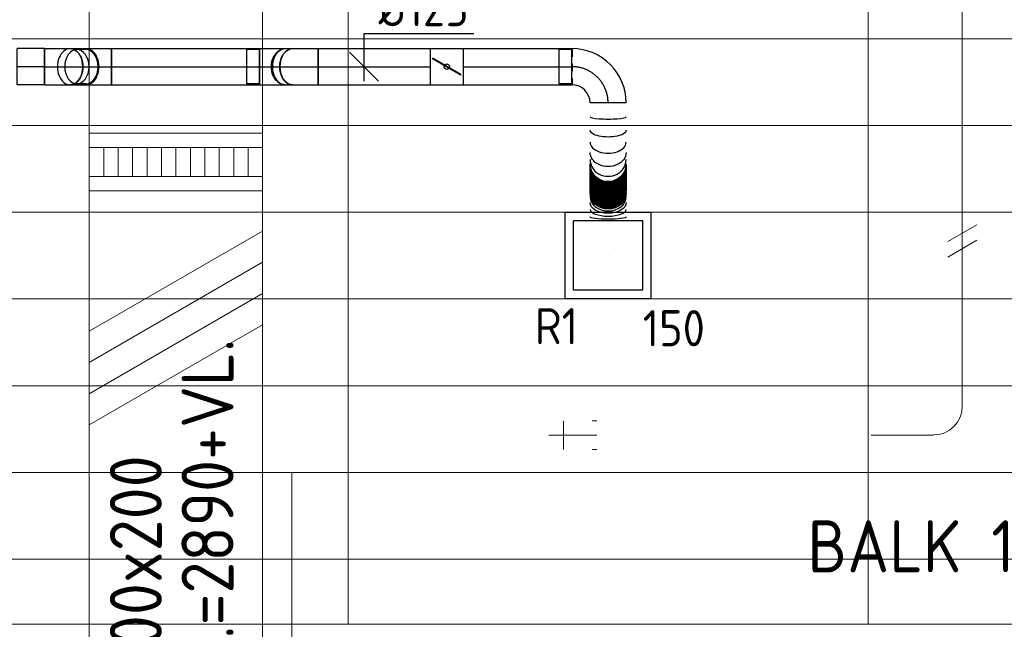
# Model space of a CAD drawing. Header units: millimetres. Extents: x -74969 to 28416, y 4400 to 50969.
# Tile 28 of 32: x -55850 to -52442, y 43360 to 45468. Entities that reach past the tile are written whole.
import ezdxf
from ezdxf.enums import TextEntityAlignment as Align

# ---------------------------------------------------------------- set-up
doc = ezdxf.new("R2010")
doc.units = ezdxf.units.MM
doc.header["$LTSCALE"] = 50
for name, pattern in [('CENTER2', [28.575, 19.05, -3.175, 3.175, -3.175]), ('HIDDEN', [9.525, 6.35, -3.175]), ('STREEPJES', [0.1, 0.05, -0.05])]:
    doc.linetypes.add(name, pattern=pattern)
for name, color, linetype, lineweight in [('WL570---_BESTAAND-HARTLIJN', 161, 'Continuous', 0), ('WL570---_BESTAAND-MAATVOERING', 161, 'Continuous', 0), ('WL570---_BESTAAND-TOEVOER', 200, 'Continuous', 0), ('WL570---_DEMONTEREN', 10, 'Continuous', 0)]:
    doc.layers.add(name, color=color, linetype=linetype, lineweight=lineweight)
for name, color, linetype in [('WL570---_RETOUR', 100, 'Continuous'), ('WL570---_RETOUR_HL', 1, 'Continuous'), ('WL570---_RETOUR_RST', 3, 'Continuous'), ('WL570---_RETOUR_RST_HL', 1, 'Continuous'), ('WM570---_RETOUR', 2, 'Continuous'), ('WM570---_RETOUR_PR', 2, 'Continuous'), ('WM570---_RETOUR_RST_PR', 1, 'Continuous')]:
    doc.layers.add(name, color=color, linetype=linetype)
doc.layers.get('WL570---_DEMONTEREN').off()
doc.styles.add('BURO-025', font='ISO96.shx', dxfattribs={"height": 125})
doc.styles.add('ISO', font='ISO', dxfattribs={"height": 162})

# ---------------------------------------------------------------- blocks, each defined once
blk = doc.blocks.new('KARH')
for p, q in [((1, 0.5), (0, 0.5)), ((0, -0.5), (1, -0.5))]:
    blk.add_line(p, q)
at = {"invisible_edges": 15}
blk.add_3dface([(0, 0.5), (0, -0.5), (1, -0.5), (1, 0.5)], dxfattribs=at)
blk = doc.blocks.new('VSP60020060020015-1')
blk.add_lwpolyline([(0, -300), (200, -300), (200, 300), (0, 300)], close=True)
at = {"layer": 'WL570---_BESTAAND-TOEVOER'}
for p, q in [((50, -300), (50, 300)), ((150, -300), (150, 300)), ((50, 250), (150, 250)), ((50, 200), (150, 200)), ((50, 150), (150, 150)), ((50, 100), (150, 100)), ((50, 50), (150, 50)), ((50, 0), (150, 0)), ((50, -50), (150, -50)), ((50, -100), (150, -100)), ((50, -150), (150, -150)), ((50, -200), (150, -200)), ((50, -250), (150, -250))]:
    blk.add_line(p, q, dxfattribs=at)
blk = doc.blocks.new('UISO')
for p, q in [((0, 0.18), (1, 0.7574)), ((0, 0), (1, 0.5774))]:
    blk.add_line(p, q)
at = {"layer": 'WL570---_BESTAAND-TOEVOER'}
for p, q in [((0, 0.36), (1, 0.9374)), ((0, -0.18), (1, 0.3974))]:
    blk.add_line(p, q, dxfattribs=at)
blk = doc.blocks.new('OBO10000090ZE')
blk.add_lwpolyline([(-50, 0), (50, 0), (50, 100, 1), (-50, 100)], format="xyb", close=True)
at = {"layer": 'WL570---_BESTAAND-HARTLIJN'}
for points in [[(0, 0), (0, 150)], [(-50, 100), (50, 100)]]:
    blk.add_lwpolyline(points, dxfattribs=at)
blk = doc.blocks.new('KARO')
for p, q in [((1, 0.5), (0, 0.5)), ((0, -0.5), (1, -0.5))]:
    blk.add_line(p, q)
at = {"invisible_edges": 15}
blk.add_3dface([(0, 0.5), (0, -0.5), (1, -0.5), (1, 0.5)], dxfattribs=at)
at = {"layer": 'WL570---_BESTAAND-HARTLIJN'}
blk.add_line((0, 0), (1, 0), dxfattribs=at)
blk = doc.blocks.new('OBO10000090L')
blk.add_lwpolyline([(50, 0, 0.414214), (-100, 150), (-100, 50, -0.414214), (-50, 0)], format="xyb", close=True)
at = {"invisible_edges": 15}
for points in [[(-91.3, 49.2), (-74, 147.7), (-100, 150), (-100, 50)], [(-82.9, 47), (-48.7, 141), (-74, 147.7), (-91.3, 49.2)], [(-75, 43.3), (-25, 129.9), (-48.7, 141), (-82.9, 47)], [(-67.9, 38.3), (-3.6, 114.9), (-25, 129.9), (-75, 43.3)], [(-61.7, 32.1), (14.9, 96.4), (-3.6, 114.9), (-67.9, 38.3)], [(-56.7, 25), (29.9, 75), (14.9, 96.4), (-61.7, 32.1)], [(-53, 17.1), (41, 51.3), (29.9, 75), (-56.7, 25)], [(-50.8, 8.7), (47.7, 26), (41, 51.3), (-53, 17.1)], [(-50, 0), (50, 0), (47.7, 26), (-50.8, 8.7)]]:
    blk.add_3dface(points, dxfattribs=at)
at = {"layer": 'WL570---_BESTAAND-HARTLIJN'}
blk.add_arc((-100, 0), 100, 0, 90, dxfattribs=at)
blk = doc.blocks.new('RB45UP')
blk.add_lwpolyline([(0, -0.5), (0.707107, -0.5), (0.707107, 0.5), (0, 0.5, -0.133256), (0.128411, 0.465158, -0.106756), (0.25, 0.353553, -0.082828), (0.325143, 0.198077, -0.071352), (0.353553, 0, -0.071352), (0.325143, -0.198077, -0.082828), (0.25, -0.353553, -0.106756), (0.128411, -0.465158, -0.133256)], format="xyb", close=True)
at = {"layer": 'WL570---_BESTAAND-HARTLIJN'}
blk.add_line((0, 0), (0.707107, 0), dxfattribs=at)
blk = doc.blocks.new('OBO10000045O')
at = {"xscale": 100, "yscale": 100, "zscale": 100}
blk.add_blockref('RB45UP', (0, 0), dxfattribs=at)
blk = doc.blocks.new('OSV16010001110K')
blk.add_lwpolyline([(-112, -80), (0, -50), (0, 50), (-112, 80)], close=True)
at = {"layer": 'WL570---_BESTAAND-HARTLIJN'}
blk.add_line((-112, 0), (0, 0), dxfattribs=at)
blk = doc.blocks.new('RB45DO')
blk.add_lwpolyline([(0.707107, 0.5), (0, 0.5), (0, -0.5), (0.707107, -0.5, 0.133256), (0.835518, -0.465158, 0.106756), (0.957107, -0.353553, 0.082828), (1.032249, -0.198077, 0.071352), (1.06066, 0, 0.071352), (1.032249, 0.198077, 0.082828), (0.957107, 0.353553, 0.106756), (0.835518, 0.465158, 0.133256)], format="xyb", close=True)
at = {"layer": 'WL570---_BESTAAND-HARTLIJN'}
blk.add_line((0, 0), (1.06066, 0), dxfattribs=at)
blk = doc.blocks.new('OBO10000045N')
at = {"xscale": 100, "yscale": 100, "zscale": 100}
blk.add_blockref('RB45DO', (0, 0), dxfattribs=at)
blk = doc.blocks.new('Block plafond 6e verd noord')
at = {"color": 8, "linetype": 'Continuous', "lineweight": 13}
for p, q in [((17925, 0), (17925, -6450)), ((19725, 0), (19725, -6450)), ((0, -4424.9), (21447.3, -4424.9)), ((0, -4724.9), (21447.3, -4724.9)), ((0, -5024.9), (21447.3, -5024.9)), ((0, -5324.9), (21447.3, -5324.9)), ((0, -5624.9), (21447.3, -5624.9)), ((0, -5924.9), (21447.3, -5924.9)), ((0, -6224.9), (21447.3, -6224.9)), ((0, -6450), (21450, -6450))]:
    blk.add_line(p, q, dxfattribs=at)
blk = doc.blocks.new('*U322')
at = {"color": 0, "ltscale": 10}
for p, q in [((149, 149, -150), (-149, 149, -150)), ((-149, -149, -150), (-149, 149, -150)), ((149, -149, -150), (149, 149, -150)), ((120, 120, -150), (-120, 120, -150)), ((-120, -120, -150), (-120, 120, -150)), ((120, -120, -150), (120, 120, -150)), ((120, -120, -150), (-120, -120, -150)), ((149, -149, -150), (-149, -149, -150))]:
    blk.add_line(p, q, dxfattribs=at)
at = {"layer": 'WL570---_RETOUR_RST_HL', "linetype": 'CENTER2'}
blk.add_circle((0, 0, -150), 0.075, dxfattribs=at)
at = {"layer": 'WL570---_RETOUR_RST', "color": 2, "style": 'BURO-025'}
for tag in ['MC', 'Q']:
    blk.add_attdef(tag, text='', height=125, dxfattribs=at).set_placement((0, 0), align=Align.MIDDLE)
at = {"layer": 'WM570---_RETOUR_RST_PR', "color": 2, "style": 'BURO-025'}
blk.add_attdef('POSNR', text='', height=125, dxfattribs=at).set_placement((0, 0), align=Align.MIDDLE)
blk = doc.blocks.new('*U494')
at = {"color": 0, "ltscale": 10}
for p, q in [((0, 62.5, -2700), (0, -62.5, -2700)), ((408.4, 62.5, -2700), (408.4, -62.5, -2700))]:
    blk.add_line(p, q, dxfattribs=at)
for centre, major_axis, ratio, start_param, end_param in [((48.1, 0, -2700), (0, -62.5), 0.128261, 0, 3.141593), ((136.6, 0, -2700), (0, -62.5), 0.600327, 0, 3.141593), ((196.5, 0, -2700), (0, -62.5), 0.91945, 0, 3.141593), ((302.8, 0, -2700), (0, 62.5), 0.994068, 3.141593, 6.283185), ((325, 0, -2700), (0, 62.5), 0.785308, 3.141593, 6.283185), ((368.4, 0, -2700), (0, 62.5), 0.37648, 3.141593, 6.283185)]:
    blk.add_ellipse(centre, major_axis=major_axis, ratio=ratio, start_param=start_param, end_param=end_param, dxfattribs=at)
at = {"color": 0, "ltscale": 10, "extrusion": (0, 0, -1)}
for centre, major_axis, ratio, start_param, end_param in [((94.7, 0, -2700), (0, 62.5), 0.37648, 0, 3.141593), ((171.3, 0, -2700), (0, 62.5), 0.785308, 0, 3.141593), ((210.4, 0, -2700), (0, 62.5), 0.994068, 0, 3.141593), ((212.3, 0, -2700), (0, 62.5), 0.999199, 0, 3.141593), ((213.9, 0, -2700), (0, 62.5), 0.999199, 0, 3.141593), ((215.6, 0, -2700), (0, 62.5), 0.999199, 0, 3.141593), ((217.3, 0, -2700), (0, 62.5), 0.999199, 0, 3.141593), ((219, 0, -2700), (0, 62.5), 0.999199, 0, 3.141593), ((220.7, 0, -2700), (0, 62.5), 0.999199, 0, 3.141593), ((222.3, 0, -2700), (0, 62.5), 0.999199, 0, 3.141593), ((224, 0, -2700), (0, 62.5), 0.999199, 0, 3.141593), ((225.7, 0, -2700), (0, 62.5), 0.999199, 0, 3.141593), ((227.4, 0, -2700), (0, 62.5), 0.999199, 0, 3.141593), ((229.1, 0, -2700), (0, 62.5), 0.999199, 0, 3.141593), ((230.7, 0, -2700), (0, 62.5), 0.999199, 0, 3.141593), ((232.4, 0, -2700), (0, 62.5), 0.999199, 0, 3.141593), ((234.1, 0, -2700), (0, 62.5), 0.999199, 0, 3.141593), ((235.8, 0, -2700), (0, 62.5), 0.999199, 0, 3.141593), ((237.5, 0, -2700), (0, 62.5), 0.999199, 0, 3.141593), ((239.2, 0, -2700), (0, 62.5), 0.999199, 0, 3.141593), ((240.8, 0, -2700), (0, 62.5), 0.999199, 0, 3.141593), ((242.5, 0, -2700), (0, 62.5), 0.999199, 0, 3.141593), ((244.2, 0, -2700), (0, 62.5), 0.999199, 0, 3.141593), ((245.9, 0, -2700), (0, 62.5), 0.999199, 0, 3.141593), ((247.6, 0, -2700), (0, 62.5), 0.999199, 0, 3.141593), ((249.2, 0, -2700), (0, 62.5), 0.999199, 0, 3.141593), ((250.9, 0, -2700), (0, 62.5), 0.999199, 0, 3.141593), ((252.6, 0, -2700), (0, 62.5), 0.999199, 0, 3.141593), ((254.3, 0, -2700), (0, 62.5), 0.999199, 0, 3.141593), ((256, 0, -2700), (0, 62.5), 0.999199, 0, 3.141593), ((257.7, 0, -2700), (0, 62.5), 0.999199, 0, 3.141593), ((259.3, 0, -2700), (0, 62.5), 0.999199, 0, 3.141593), ((261, 0, -2700), (0, 62.5), 0.999199, 0, 3.141593), ((262.7, 0, -2700), (0, 62.5), 0.999199, 0, 3.141593), ((264.4, 0, -2700), (0, 62.5), 0.999199, 0, 3.141593), ((266.1, 0, -2700), (0, 62.5), 0.999199, 0, 3.141593), ((267.7, 0, -2700), (0, 62.5), 0.999199, 0, 3.141593), ((269.4, 0, -2700), (0, 62.5), 0.999199, 0, 3.141593), ((271.1, 0, -2700), (0, 62.5), 0.999199, 0, 3.141593), ((272.8, 0, -2700), (0, 62.5), 0.999199, 0, 3.141593), ((274.5, 0, -2700), (0, 62.5), 0.999199, 0, 3.141593), ((276.2, 0, -2700), (0, 62.5), 0.999199, 0, 3.141593), ((277.8, 0, -2700), (0, 62.5), 0.999199, 0, 3.141593), ((279.5, 0, -2700), (0, 62.5), 0.999199, 0, 3.141593), ((281.2, 0, -2700), (0, 62.5), 0.999199, 0, 3.141593), ((282.9, 0, -2700), (0, 62.5), 0.999199, 0, 3.141593), ((284.6, 0, -2700), (0, 62.5), 0.999199, 0, 3.141593), ((286.2, 0, -2700), (0, 62.5), 0.999199, 0, 3.141593), ((287.9, 0, -2700), (0, 62.5), 0.999199, 0, 3.141593), ((289.6, 0, -2700), (0, 62.5), 0.999199, 0, 3.141593), ((291.3, 0, -2700), (0, 62.5), 0.999199, 0, 3.141593), ((293, 0, -2700), (0, 62.5), 0.999199, 0, 3.141593), ((294.7, 0, -2700), (0, 62.5), 0.999199, 0, 3.141593), ((296.3, 0, -2700), (0, 62.5), 0.999199, 0, 3.141593), ((298, 0, -2700), (0, 62.5), 0.999199, 0, 3.141593), ((299.7, 0, -2700), (0, 62.5), 0.999199, 0, 3.141593), ((301.4, 0, -2700), (0, 62.5), 0.999199, 0, 3.141593), ((310.7, 0, -2700), (0, -62.5), 0.91945, 3.141593, 6.283185), ((344.6, 0, -2700), (0, -62.5), 0.600327, 3.141593, 6.283185), ((394.8, 0, -2700), (0, -62.5), 0.128261, 3.141593, 6.283185)]:
    blk.add_ellipse(centre, major_axis=major_axis, ratio=ratio, start_param=start_param, end_param=end_param, dxfattribs=at)
at = {"layer": 'WM570---_RETOUR_PR', "color": 2, "style": 'BURO-025'}
blk.add_attdef('POSNR', text='', height=125, dxfattribs=at).set_placement((0, 0), align=Align.MIDDLE)
blk = doc.blocks.new('*U497')
at = {"color": 0, "ltscale": 10}
for p, q in [((0, 62.5, -2663.4), (54.7, 62.5, -2663.4)), ((0, -62.5, -2663.4), (54.7, -62.5, -2663.4))]:
    blk.add_line(p, q, dxfattribs=at)
for start_param, end_param in [(0, 3.141593), (3.141593, 6.283185)]:
    blk.add_ellipse((0, 0, -2663.4), major_axis=(0, 62.5), ratio=0.707107, start_param=start_param, end_param=end_param, dxfattribs=at)
at = {"color": 0, "ltscale": 10, "extrusion": (0, 0, -1)}
blk.add_ellipse((54.7, 0, -2663.4), major_axis=(0, 62.5), ratio=0.707107, start_param=0, end_param=3.141593, dxfattribs=at)
at = {"layer": 'WL570---_RETOUR_HL', "linetype": 'CENTER2'}
blk.add_line((0, 0, -2663.4), (54.7, 0, -2663.4), dxfattribs=at)
at = {"layer": 'WM570---_RETOUR_PR', "color": 2, "style": 'BURO-025'}
blk.add_attdef('POSNR', text='', height=125, dxfattribs=at).set_placement((0, 0), align=Align.MIDDLE)
blk = doc.blocks.new('*U498')
at = {"color": 0, "ltscale": 10}
for p, q in [((-36.6, 59.4, -2572.1), (-68, 59.4, -2572.1)), ((-36.6, 62.5, -2572.1), (-25, 62.5, -2572.1)), ((-25, 62.5, -2572.1), (3.5, 62.5, -2572.1)), ((3.5, 62.5, -2572.1), (35.3, 62.5, -2572.1)), ((35.3, 62.5, -2572.1), (51.8, 62.5, -2572.1)), ((51.8, 62.5, -2572.1), (51.8, -62.5, -2572.1)), ((-36.6, -59.4, -2572.1), (-68, -59.4, -2572.1)), ((-36.6, -62.5, -2572.1), (-25, -62.5, -2572.1)), ((-25, -62.5, -2572.1), (3.5, -62.5, -2572.1)), ((3.5, -62.5, -2572.1), (35.3, -62.5, -2572.1)), ((35.3, -62.5, -2572.1), (51.8, -62.5, -2572.1))]:
    blk.add_line(p, q, dxfattribs=at)
for centre, major_axis, start_param, end_param in [((-68, 0, -2572.1), (0, 59.4), 3.141593, 9.421636), ((-36.6, 0, -2572.1), (0, 62.5), 0, 0.31756), ((-36.6, 0, -2572.1), (0, 62.5), 3.141593, 6.283185), ((-36.6, 0, -2572.1), (0, 59.4), 3.141593, 6.283185), ((-36.6, 0, -2572.1), (0, 62.5), 2.824032, 3.141593)]:
    blk.add_ellipse(centre, major_axis=major_axis, ratio=0.707107, start_param=start_param, end_param=end_param, dxfattribs=at)
at = {"layer": 'WL570---_RETOUR_HL', "linetype": 'CENTER2'}
blk.add_line((-36.6, 0, -2572.1), (51.8, 0, -2572.1), dxfattribs=at)
at = {"layer": 'WM570---_RETOUR_PR', "color": 2, "style": 'BURO-025'}
blk.add_attdef('POSNR', text='', height=125, dxfattribs=at).set_placement((0, 0), align=Align.MIDDLE)
blk = doc.blocks.new('*U499')
at = {"color": 0, "ltscale": 10}
for p, q in [((0, 62.5, -2572.1), (512.6, 62.5, -2572.1)), ((0, -62.5, -2572.1), (0, 62.5, -2572.1)), ((512.6, 62.5, -2572.1), (512.6, -62.5, -2572.1)), ((0, -62.5, -2572.1), (512.6, -62.5, -2572.1))]:
    blk.add_line(p, q, dxfattribs=at)
at = {"layer": 'WL570---_RETOUR_HL', "linetype": 'CENTER2'}
blk.add_line((0, 0, -2572.1), (512.6, 0, -2572.1), dxfattribs=at)
at = {"layer": 'WM570---_RETOUR_PR', "color": 2, "style": 'BURO-025'}
blk.add_attdef('POSNR', text='', height=125, dxfattribs=at).set_placement((0, 0), align=Align.MIDDLE)
blk = doc.blocks.new('*U500')
at = {"color": 0, "ltscale": 10}
for p, q in [((-51.8, 59.4, -2572.1), (-96.1, 59.4, -2572.1)), ((-96.1, -59.4, -2572.1), (-96.1, 59.4, -2572.1)), ((-51.8, 62.5, -2572.1), (-35.3, 62.5, -2572.1)), ((-51.8, -62.5, -2572.1), (-51.8, 62.5, -2572.1)), ((-51.8, -59.4, -2572.1), (-51.8, 59.4, -2572.1)), ((-35.3, 62.5, -2572.1), (-3.5, 62.5, -2572.1)), ((-3.5, 62.5, -2572.1), (25, 62.5, -2572.1)), ((25, 62.5, -2572.1), (36.6, 62.5, -2572.1)), ((-51.8, -59.4, -2572.1), (-96.1, -59.4, -2572.1)), ((-51.8, -62.5, -2572.1), (-35.3, -62.5, -2572.1)), ((-35.3, -62.5, -2572.1), (-3.5, -62.5, -2572.1)), ((-3.5, -62.5, -2572.1), (25, -62.5, -2572.1)), ((25, -62.5, -2572.1), (36.6, -62.5, -2572.1))]:
    blk.add_line(p, q, dxfattribs=at)
blk.add_ellipse((36.6, 0, -2572.1), major_axis=(0, -62.5), ratio=0.707107, start_param=3.141593, end_param=6.283185, dxfattribs=at)
at = {"layer": 'WL570---_RETOUR_HL', "linetype": 'CENTER2'}
blk.add_line((-51.8, 0, -2572.1), (36.6, 0, -2572.1), dxfattribs=at)
at = {"layer": 'WM570---_RETOUR_PR', "color": 2, "style": 'BURO-025'}
blk.add_attdef('POSNR', text='', height=125, dxfattribs=at).set_placement((0, 0), align=Align.MIDDLE)
blk = doc.blocks.new('*U501')
at = {"color": 0, "ltscale": 10}
for p, q in [((0, 62.5, -2608.7), (26, 62.5, -2608.7)), ((0, -62.5, -2608.7), (26, -62.5, -2608.7))]:
    blk.add_line(p, q, dxfattribs=at)
at = {"color": 0, "ltscale": 10, "extrusion": (0, 0, -1)}
blk.add_ellipse((0, 0, -2608.7), major_axis=(0, -62.5), ratio=0.707107, start_param=0, end_param=3.141593, dxfattribs=at)
at = {"color": 0, "ltscale": 10}
blk.add_ellipse((26, 0, -2608.7), major_axis=(0, -62.5), ratio=0.707107, start_param=3.141593, end_param=6.283185, dxfattribs=at)
at = {"layer": 'WL570---_RETOUR_HL', "linetype": 'CENTER2'}
blk.add_line((0, 0, -2608.7), (26, 0, -2608.7), dxfattribs=at)
at = {"layer": 'WM570---_RETOUR_PR', "color": 2, "style": 'BURO-025'}
blk.add_attdef('POSNR', text='', height=125, dxfattribs=at).set_placement((0, 0), align=Align.MIDDLE)
blk = doc.blocks.new('*U502')
at = {"color": 0, "ltscale": 10}
for p, q in [((0, 62.5, -2700), (95.5, 62.5, -2700)), ((0, -62.5, -2700), (0, 62.5, -2700)), ((95.5, 62.5, -2700), (95.5, -62.5, -2700)), ((0, -62.5, -2700), (95.5, -62.5, -2700))]:
    blk.add_line(p, q, dxfattribs=at)
at = {"layer": 'WL570---_RETOUR_HL', "linetype": 'CENTER2'}
blk.add_line((0, 0, -2700), (95.5, 0, -2700), dxfattribs=at)
at = {"layer": 'WM570---_RETOUR_PR', "color": 2, "style": 'BURO-025'}
blk.add_attdef('POSNR', text='', height=125, dxfattribs=at).set_placement((0, 0), align=Align.MIDDLE)
blk = doc.blocks.new('*U503')
at = {"color": 0, "ltscale": 10}
for p, q in [((-51.8, 62.5, -2700), (-35.3, 62.5, -2700)), ((-51.8, -62.5, -2700), (-51.8, 62.5, -2700)), ((-35.3, 62.5, -2700), (-3.5, 62.5, -2700)), ((-3.5, 62.5, -2700), (25, 62.5, -2700)), ((25, 62.5, -2700), (36.6, 62.5, -2700)), ((-51.8, -62.5, -2700), (-35.3, -62.5, -2700)), ((-35.3, -62.5, -2700), (-3.5, -62.5, -2700)), ((-3.5, -62.5, -2700), (25, -62.5, -2700)), ((25, -62.5, -2700), (36.6, -62.5, -2700))]:
    blk.add_line(p, q, dxfattribs=at)
at = {"color": 0, "ltscale": 10, "extrusion": (5.42654e-48, 0, -1)}
blk.add_ellipse((36.6, 0, -2700), major_axis=(0, 62.5), ratio=0.707107, start_param=0, end_param=3.141593, dxfattribs=at)
at = {"layer": 'WL570---_RETOUR_HL', "linetype": 'CENTER2'}
blk.add_line((-51.8, 0, -2700), (36.6, 0, -2700), dxfattribs=at)
at = {"layer": 'WM570---_RETOUR_PR', "color": 2, "style": 'BURO-025'}
blk.add_attdef('POSNR', text='', height=125, dxfattribs=at).set_placement((0, 0), align=Align.MIDDLE)
blk = doc.blocks.new('*U504')
at = {"color": 0, "ltscale": 10}
for p, q in [((-36.6, 62.5, -2671.4), (-25, 62.5, -2671.4)), ((-25, 62.5, -2671.4), (3.5, 62.5, -2671.4)), ((3.5, 62.5, -2671.4), (35.3, 62.5, -2671.4)), ((35.3, 62.5, -2671.4), (51.8, 62.5, -2671.4)), ((51.8, 62.5, -2671.4), (51.8, -62.5, -2671.4)), ((-36.6, -62.5, -2671.4), (-25, -62.5, -2671.4)), ((-25, -62.5, -2671.4), (3.5, -62.5, -2671.4)), ((3.5, -62.5, -2671.4), (35.3, -62.5, -2671.4)), ((35.3, -62.5, -2671.4), (51.8, -62.5, -2671.4))]:
    blk.add_line(p, q, dxfattribs=at)
at = {"color": 0, "ltscale": 10, "extrusion": (-1.68723e-32, 0, -1)}
for centre, major_axis, start_param, end_param in [((-68, 0, -2671.4), (0, -59.4), 0.373068, 2.768525), ((-36.6, 0, -2671.4), (0, -62.5), 0, 3.141593)]:
    blk.add_ellipse(centre, major_axis=major_axis, ratio=0.707107, start_param=start_param, end_param=end_param, dxfattribs=at)
at = {"layer": 'WL570---_RETOUR_HL', "linetype": 'CENTER2'}
blk.add_line((-36.6, 0, -2671.4), (51.8, 0, -2671.4), dxfattribs=at)
at = {"layer": 'WM570---_RETOUR_PR', "color": 2, "style": 'BURO-025'}
blk.add_attdef('POSNR', text='', height=125, dxfattribs=at).set_placement((0, 0), align=Align.MIDDLE)
blk = doc.blocks.new('*U505')
at = {"color": 0, "ltscale": 10}
for p, q in [((-59.375, 125, -2700), (-59.375, 169.3, -2700)), ((-59.375, 169.3, -2700), (59.375, 169.3, -2700)), ((59.375, 125, -2700), (59.375, 169.3, -2700)), ((-62.5, 125, -2700), (62.5, 125, -2700)), ((-59.375, 125, -2700), (59.375, 125, -2700)), ((-125, -62.5, -2700), (-125, 62.5, -2700))]:
    blk.add_line(p, q, dxfattribs=at)
for radius, end in [(62.5, 0), (187.5, 360)]:
    blk.add_arc((-125, 125, -2700), radius, 270, end, dxfattribs=at)
at = {"layer": 'WL570---_RETOUR_HL', "linetype": 'CENTER2'}
blk.add_arc((-125, 125, -2700), 125, 270, 0, dxfattribs=at)
at = {"layer": 'WM570---_RETOUR_PR', "color": 2, "style": 'BURO-025'}
blk.add_attdef('POSNR', text='', height=125, dxfattribs=at).set_placement((0, 0), align=Align.MIDDLE)
blk = doc.blocks.new('*U506')
at = {"color": 0, "ltscale": 10}
for p, q in [((0, 62.5, -2671.4), (388.7, 62.5, -2671.4)), ((0, -62.5, -2671.4), (0, 62.5, -2671.4)), ((0, -62.5, -2671.4), (388.7, -62.5, -2671.4))]:
    blk.add_line(p, q, dxfattribs=at)
at = {"layer": 'WL570---_RETOUR_HL', "linetype": 'CENTER2'}
blk.add_line((0, 0, -2671.4), (388.7, 0, -2671.4), dxfattribs=at)
at = {"layer": 'WM570---_RETOUR_PR', "color": 2, "style": 'BURO-025'}
blk.add_attdef('POSNR', text='', height=125, dxfattribs=at).set_placement((0, 0), align=Align.MIDDLE)
blk = doc.blocks.new('*U507')
at = {"layer": 'WM570---_RETOUR', "color": 0, "ltscale": 10}
for p, q in [((0, 115.1), (380.4, 115.1)), ((0, -50), (0, 115.1)), ((50, -50), (-50, 50))]:
    blk.add_line(p, q, dxfattribs=at)
at = {"layer": 'WM570---_RETOUR', "color": 0, "style": 'BURO-025'}
blk.add_text('%%c125', height=125, dxfattribs=at).set_placement((50, 140.1))
blk = doc.blocks.new('*U508')
at = {"ltscale": 10}
for p, q in [((-56.4, 62.5, -2671.4), (56.4, 62.5, -2671.4)), ((-56.4, -62.5, -2671.4), (-56.4, 62.5, -2671.4)), ((56.4, 62.5, -2671.4), (56.4, -62.5, -2671.4)), ((-49.4, 27.3, -2671.4), (-48.4, 29.1, -2671.4)), ((48.4, -29.1, -2671.4), (-49.4, 27.3, -2671.4)), ((49.4, -27.3, -2671.4), (-48.4, 29.1, -2671.4)), ((48.4, -29.1, -2671.4), (49.4, -27.3, -2671.4)), ((-56.4, -62.5, -2671.4), (56.4, -62.5, -2671.4))]:
    blk.add_line(p, q, dxfattribs=at)
blk.add_circle((0, 0, -2671.4), 9.41, dxfattribs=at)
at = {"layer": 'WL570---_RETOUR', "color": 2, "style": 'BURO-025'}
blk.add_attdef('I', text='', height=125, dxfattribs=at).set_placement((0, 0), align=Align.MIDDLE)
at = {"layer": 'WM570---_RETOUR_PR', "color": 2, "style": 'BURO-025'}
blk.add_attdef('POSNR', text='', height=125, dxfattribs=at).set_placement((0, 0), align=Align.MIDDLE)
blk = doc.blocks.new('*U509')
at = {"color": 0, "ltscale": 10}
for p, q in [((0, 62.5, -2671.4), (377, 62.5, -2671.4)), ((377, 62.5, -2671.4), (377, 59.4, -2671.4)), ((0, -62.5, -2671.4), (377, -62.5, -2671.4)), ((377, -59.4, -2671.4), (377, -62.5, -2671.4))]:
    blk.add_line(p, q, dxfattribs=at)
at = {"color": 9, "linetype": 'STREEPJES', "ltscale": 10}
blk.add_line((377, 59.4, -2671.4), (377, -59.4, -2671.4), dxfattribs=at)
at = {"layer": 'WL570---_RETOUR_HL', "linetype": 'CENTER2'}
blk.add_line((0, 0, -2671.4), (377, 0, -2671.4), dxfattribs=at)
at = {"layer": 'WM570---_RETOUR_PR', "color": 2, "style": 'BURO-025'}
blk.add_attdef('POSNR', text='', height=125, dxfattribs=at).set_placement((0, 0), align=Align.MIDDLE)

msp = doc.modelspace()

# ---------------------------------------------------------------- linework, layer by layer
at = {"layer": 'WL570---_BESTAAND-MAATVOERING', "color": 7, "linetype": 'HIDDEN'}
msp.add_line((-54908.6, 43902.4), (-50769.4, 43902.4), dxfattribs=at)
at = {"layer": 'WL570---_BESTAAND-MAATVOERING', "color": 7}
msp.add_line((-54908.6, 42802.4), (-54908.6, 43902.4), dxfattribs=at)

# ---------------------------------------------------------------- block references
msp.add_blockref('Block plafond 6e verd noord', (-72638.5, 49827.4))
at = {"layer": 'WL570---_BESTAAND-TOEVOER', "xscale": 5688.125405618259, "yscale": 600, "zscale": 200, "rotation": 270}
msp.add_blockref('KARH', (-55309.5, 47639.9), dxfattribs=at)
at = {"layer": 'WL570---_BESTAAND-TOEVOER', "rotation": 270}
msp.add_blockref('VSP60020060020015-1', (-55309.5, 45076.1), dxfattribs=at)
at = {"layer": 'WL570---_BESTAAND-TOEVOER'}
for name, p, xscale, yscale, zscale in [('UISO', (-55609.5, 44174.8), 600, 600, 600), ('KARO', (-53869.2, 44031.5), 16.03765465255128, 100, 100)]:
    msp.add_blockref(name, p, dxfattribs=dict(at, xscale=xscale, yscale=yscale, zscale=zscale))
at = {"layer": 'WL570---_DEMONTEREN'}
for name, p, rotation in [('OSV16010001110K', (-52587.5, 45425.6), 270), ('OBO10000045N', (-52587.5, 45073.8), 270), ('OBO10000045O', (-52587.5, 44961.7), 270), ('OBO10000090L', (-52687.5, 44032), 270), ('OBO10000090ZE', (-53868.2, 44031.5), 90.00000000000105)]:
    msp.add_blockref(name, p, dxfattribs=dict(at, rotation=rotation))
at = {"layer": 'WL570---_DEMONTEREN', "yscale": 100, "zscale": 100, "rotation": 270}
for p, xscale in [((-52587.5, 45425.6), 1293.579352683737), ((-52587.5, 45003.1), 41.42135623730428)]:
    msp.add_blockref('KARO', p, dxfattribs=dict(at, xscale=xscale))
at = {"layer": 'WL570---_DEMONTEREN', "yscale": 100, "zscale": 100}
for name, p, xscale in [('UISO', (-52637.5, 44665.5), 100), ('KARO', (-52903, 44031.5), 215.472248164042)]:
    msp.add_blockref(name, p, dxfattribs=dict(at, xscale=xscale))
at = {"layer": 'WL570---_RETOUR'}
for name, p, rotation in [('*U502', (-55764.1, 45305.8, 2700), 180), ('*U505', (-53813.6, 45305.8, 2700), 90), ('*U494', (-53813.6, 45180.8, 2700), 270)]:
    msp.add_blockref(name, p, dxfattribs=dict(at, rotation=rotation))
for name, p in [('*U503', (-55712.3, 45305.8, 2700)), ('*U497', (-55675.7, 45305.8, 2663.4)), ('*U498', (-55584.4, 45305.8, 2572.1)), ('*U499', (-55532.6, 45305.8, 2572.1)), ('*U500', (-54968.2, 45305.8, 2572.1)), ('*U504', (-54868.9, 45305.8, 2671.4)), ('*U501', (-54931.5, 45305.8, 2608.7)), ('*U506', (-54817.1, 45305.8, 2671.4)), ('*U508', (-54372, 45305.8, 2671.4)), ('*U509', (-54315.5, 45305.8, 2671.4))]:
    msp.add_blockref(name, p, dxfattribs=at)
ref = msp.add_blockref('*U322', (-53813.6, 44652.4, 150), dxfattribs=at)
ref.add_attrib('Q', '150', dxfattribs={"layer": 'WL570---_RETOUR_RST', "color": 2, "height": 125, "style": 'BURO-025'}).set_placement((-53585.9, 44401.3), align=Align.MIDDLE)
ref.add_attrib('MC', 'R1', dxfattribs={"layer": 'WL570---_RETOUR_RST', "color": 2, "height": 125, "style": 'BURO-025'}).set_placement((-53992.4, 44408.4), align=Align.MIDDLE)
at = {"layer": 'WM570---_RETOUR'}
msp.add_blockref('*U507', (-54658.3, 45305.8, 2671.4), dxfattribs=at)

# ---------------------------------------------------------------- texts
at = {"layer": 'WL570---_BESTAAND-MAATVOERING', "color": 7, "linetype": 'HIDDEN', "style": 'ISO'}
msp.add_text('O.K.=2890+VL.', height=180, rotation=90, dxfattribs=at).set_placement((-55110.1, 43005.7))
at = {"layer": 'WL570---_BESTAAND-MAATVOERING', "style": 'ISO'}
msp.add_text('600x200', height=180, rotation=90, dxfattribs=at).set_placement((-55358.3, 43181))
msp.add_text('BALK 1100x320', height=180, dxfattribs=at).set_placement((-53123.5, 43557))

doc.saveas('drawing.dxf')
